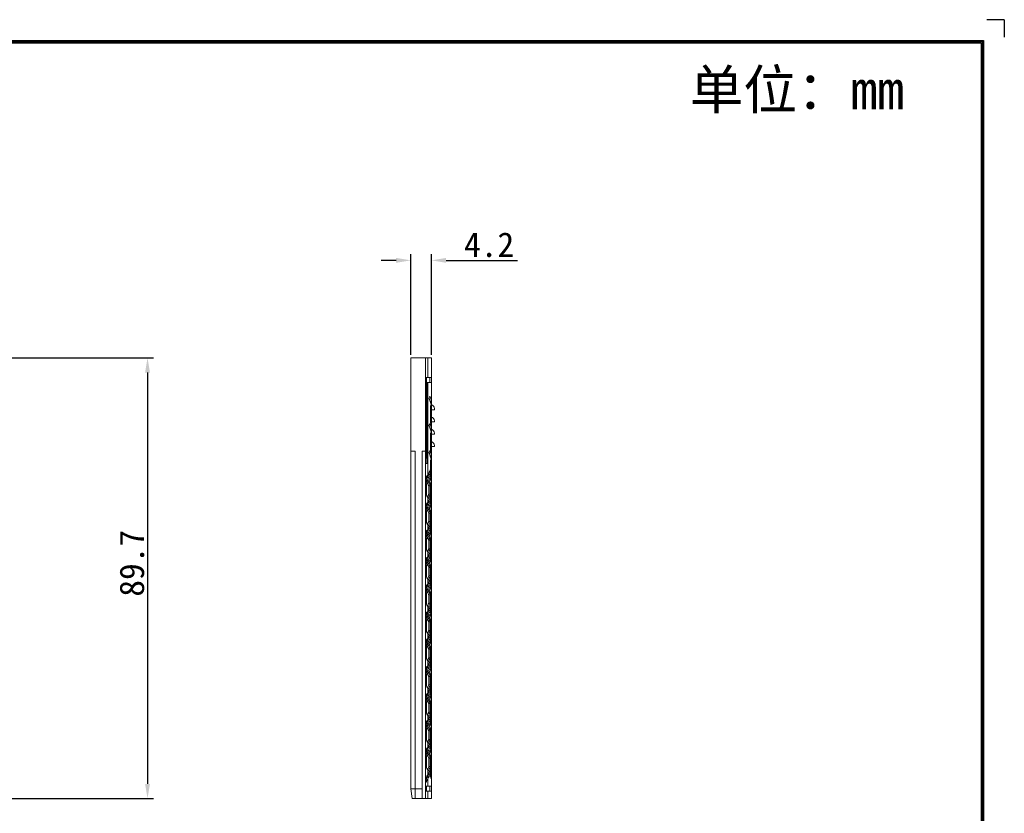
# Model space of a CAD drawing. Extents: x 0 to 427, y 0 to 299.
# Tile 8 of 8: x 227 to 427, y 138 to 299. Entities that reach past the tile are written whole.
import ezdxf
from ezdxf.enums import TextEntityAlignment as Align

# ---------------------------------------------------------------- set-up
doc = ezdxf.new("R2010")
doc.units = 0
doc.header["$LTSCALE"] = 23.1
doc.header["$MEASUREMENT"] = 0
doc.layers.get('0').update_dxf_attribs({"linetype": 'CONTINUOUS'})
doc.layers.get('Defpoints').update_dxf_attribs({"linetype": 'CONTINUOUS'})
doc.styles.get("Standard").update_dxf_attribs({"font": 'isocp3.shx', "bigfont": 'gbcbig.shx'})
doc.styles.add('文字样式①', font='simfang.ttf')
doc.dimstyles.new('标准样式（宋体）', dxfattribs={"dimtxt": 5, "dimasz": 3, "dimexe": 1.25, "dimexo": 0.625, "dimtad": 1, "dimtoh": 1, "dimdsep": 46, "dimtxsty": '文字样式①', "dimcen": 0, "dimadec": 0, "dimazin": 0, "dimtfac": 1, "dimtofl": 0, "dimtmove": 0, "dimatfit": 3, "dimfxl": 1, "dimarcsym": 0})

# ---------------------------------------------------------------- blocks, each defined once
blk = doc.blocks.new('A3')
for p, q in [((653.92, 299.35), (650.38, 299.35)), ((653.92, 299.35), (653.92, 295.81)), ((231.12, 295.1), (649.67, 295.1)), ((231.35, 294.88), (649.45, 294.88)), ((649.45, 294.88), (649.45, 4.47)), ((649.67, 295.1), (649.67, 4.24)), ((231.57, 294.65), (649.22, 294.65)), ((649.22, 294.65), (649.22, 4.69))]:
    blk.add_line(p, q)
for tag, p in [('XXXE', (541.66, 30.61)), ('XXXC', (574.68, 30.61)), ('XXXA', (625.44, 30.61)), ('XXXG', (499.17, 23.61)), ('XXXF', (541.66, 23.61)), ('XXXD', (574.68, 23.61)), ('XXXB', (625.44, 23.61)), ('XXXK', (515.42, 22.59)), ('XXXM', (502.54, 6.73))]:
    blk.add_attdef(tag, text='', height=2.5).set_placement(p, align=Align.CENTER)
blk.add_attdef('XXXJ', text='', height=2.5).set_placement((504.73, 17.63), align=Align.MIDDLE_RIGHT)
blk = doc.blocks.new('*D17')
at = {"color": 0, "lineweight": -2}
for p, q in [((218.81, 230.53), (253.85, 230.53)), ((252.6, 227.53), (252.6, 143.83)), ((223.31, 140.83), (253.85, 140.83))]:
    blk.add_line(p, q, dxfattribs=at)
at = {"color": 0, "lineweight": 13}
for points in [[(252.1, 227.53), (253.1, 227.53), (252.6, 230.53)], [(252.1, 143.83), (253.1, 143.83), (252.6, 140.83)]]:
    blk.add_solid(points, dxfattribs=at)
at = {"layer": 'Defpoints', "color": 0, "lineweight": 13}
for p in [(218.18, 230.53), (222.68, 140.83), (252.6, 140.83)]:
    blk.add_point(p, dxfattribs=at)
at = {"color": 0, "lineweight": 13, "insert": (249.44, 188.72), "char_height": 5, "attachment_point": 5, "rotation": 90, "style": '文字样式①'}
blk.add_mtext('89.7', dxfattribs=at)
blk = doc.blocks.new('*D18')
at = {"color": 0, "lineweight": -2}
for p, q in [((306.2, 231.15), (306.2, 251.62)), ((310.4, 231.15), (310.4, 251.62)), ((303.2, 250.37), (300.2, 250.37)), ((313.4, 250.37), (327.91, 250.37))]:
    blk.add_line(p, q, dxfattribs=at)
at = {"color": 0, "lineweight": 13}
for points in [[(303.2, 250.87), (303.2, 249.87), (306.2, 250.37)], [(313.4, 250.87), (313.4, 249.87), (310.4, 250.37)]]:
    blk.add_solid(points, dxfattribs=at)
at = {"layer": 'Defpoints', "color": 0, "lineweight": 13}
for p in [(310.4, 250.37), (306.2, 230.53), (310.4, 230.53)]:
    blk.add_point(p, dxfattribs=at)
at = {"color": 0, "lineweight": 13, "insert": (322.15, 253.53), "char_height": 5, "attachment_point": 5, "style": '文字样式①'}
blk.add_mtext('4.2', dxfattribs=at)

msp = doc.modelspace()

# ---------------------------------------------------------------- linework, layer by layer
at = {"lineweight": 9}
for p, q in [((306.2, 142.829), (306.2, 230.529)), ((310.4, 230.529), (306.2, 230.529)), ((309.2, 140.829), (309.2, 230.529)), ((309.68, 226.529), (309.68, 230.529)), ((310.4, 220.789), (310.4, 230.529)), ((309.322, 226.529), (309.322, 210.029)), ((309.322, 226.529), (310.4, 226.529)), ((309.38, 225.529), (309.38, 226.529)), ((310.1, 226.529), (310.1, 225.529)), ((310.4, 225.529), (309.322, 225.529)), ((309.566, 209.029), (309.566, 225.529)), ((309.68, 206.763), (309.68, 225.529)), ((310.244, 220.829), (310.244, 217.365)), ((310.4, 221.002), (310.329, 221.002)), ((310.4, 219.288), (310.4, 220.54)), ((310.346, 220.367), (310.244, 220.367)), ((310.346, 216.903), (310.346, 220.367)), ((310.384, 219.853), (310.384, 218.929)), ((310.4, 219.979), (311, 219.979)), ((310.4, 215.247), (310.4, 218.929)), ((311, 219.979), (311, 220.205)), ((310.383, 218.347), (310.383, 216.614)), ((310.383, 218.346), (310.4, 218.346)), ((310.383, 216.615), (310.4, 216.615)), ((310.4, 217.479), (311, 217.479)), ((311, 217.479), (311, 217.705)), ((310.244, 215.286), (310.244, 211.822)), ((310.346, 214.825), (310.244, 214.825)), ((310.4, 215.46), (310.33, 215.46)), ((310.346, 211.361), (310.346, 214.825)), ((310.4, 213.745), (310.4, 214.998)), ((310.4, 214.979), (311, 214.979)), ((311, 214.979), (311, 215.205)), ((310.383, 212.804), (310.383, 211.072)), ((310.383, 212.804), (310.4, 212.804)), ((310.384, 214.31), (310.384, 213.386)), ((310.4, 209.704), (310.4, 213.386)), ((311, 212.479), (311, 212.705)), ((307.1, 211.529), (306.2, 211.529)), ((307.1, 140.829), (307.1, 211.529)), ((308.5, 140.829), (308.5, 211.529)), ((308.5, 211.529), (309.2, 211.529)), ((310.383, 211.072), (310.4, 211.072)), ((310.4, 212.479), (311, 212.479)), ((309.2, 210.029), (309.322, 210.029)), ((309.566, 209.029), (309.2, 209.029)), ((309.266, 210.029), (309.266, 209.029)), ((310.244, 209.744), (310.244, 206.28)), ((310.346, 209.282), (310.244, 209.282)), ((310.4, 209.917), (310.33, 209.917)), ((310.346, 205.818), (310.346, 209.282)), ((310.384, 208.768), (310.384, 207.844)), ((310.4, 208.203), (310.4, 209.455)), ((309.2, 206.511), (309.25, 206.511)), ((309.25, 203.047), (309.25, 206.511)), ((309.851, 207.057), (309.851, 206.8)), ((310.151, 206.8), (309.851, 206.8)), ((310.151, 206.8), (310.151, 207.723)), ((310.383, 207.261), (310.383, 205.529)), ((310.383, 207.261), (310.4, 207.261)), ((310.4, 204.161), (310.4, 207.844)), ((309.322, 205.991), (309.322, 205.067)), ((309.322, 204.499), (309.322, 202.758)), ((309.38, 205.839), (309.38, 206.153)), ((309.38, 202.596), (309.38, 204.659)), ((309.68, 205.263), (309.68, 205.839)), ((309.851, 204.49), (309.851, 202.758)), ((310.151, 204.49), (309.851, 204.49)), ((310.151, 202.758), (310.151, 204.49)), ((310.383, 205.529), (310.4, 205.529)), ((310.151, 202.758), (309.851, 202.758)), ((310.244, 204.201), (310.244, 200.737)), ((310.244, 203.739), (310.346, 203.739)), ((310.4, 204.375), (310.33, 204.375)), ((310.346, 200.275), (310.346, 203.739)), ((310.384, 203.225), (310.384, 202.301)), ((310.4, 202.66), (310.4, 203.913)), ((309.2, 200.968), (309.25, 200.968)), ((309.25, 197.504), (309.25, 200.968)), ((309.38, 200.297), (309.38, 200.61)), ((309.68, 201.22), (309.68, 201.986)), ((309.851, 201.515), (309.851, 201.257)), ((309.851, 201.257), (310.151, 201.257)), ((310.151, 201.257), (310.151, 202.181)), ((310.383, 201.719), (310.383, 199.987)), ((310.383, 201.719), (310.4, 201.719)), ((310.4, 198.619), (310.4, 202.301)), ((309.322, 200.449), (309.322, 199.525)), ((309.322, 198.957), (309.322, 197.215)), ((309.38, 197.054), (309.38, 199.117)), ((309.68, 199.72), (309.68, 200.297)), ((309.851, 198.947), (309.851, 197.216)), ((309.851, 198.947), (310.151, 198.947)), ((310.151, 197.216), (310.151, 198.947)), ((310.244, 198.659), (310.244, 195.195)), ((310.33, 198.832), (310.4, 198.832)), ((310.383, 199.987), (310.4, 199.987)), ((309.851, 197.216), (310.151, 197.216)), ((310.151, 195.714), (310.151, 196.638)), ((310.244, 198.197), (310.346, 198.197)), ((310.346, 194.733), (310.346, 198.197)), ((310.384, 197.682), (310.384, 196.759)), ((310.4, 197.118), (310.4, 198.37)), ((310.4, 193.076), (310.4, 196.759)), ((309.2, 195.426), (309.25, 195.426)), ((309.25, 191.962), (309.25, 195.426)), ((309.322, 194.906), (309.322, 193.982)), ((309.38, 194.754), (309.38, 195.068)), ((309.68, 195.678), (309.68, 196.444)), ((309.68, 194.177), (309.68, 194.754)), ((309.851, 195.972), (309.851, 195.714)), ((309.851, 195.714), (310.151, 195.714)), ((310.383, 196.176), (310.383, 194.444)), ((310.383, 196.176), (310.4, 196.176)), ((309.322, 193.405), (309.322, 191.673)), ((309.38, 191.511), (309.38, 193.566)), ((309.851, 193.405), (309.851, 191.673)), ((309.851, 193.405), (310.151, 193.405)), ((310.151, 191.673), (310.151, 193.405)), ((310.244, 193.116), (310.244, 189.652)), ((310.244, 192.654), (310.346, 192.654)), ((310.329, 193.289), (310.4, 193.289)), ((310.346, 189.19), (310.346, 192.654)), ((310.383, 194.444), (310.4, 194.444)), ((310.4, 191.575), (310.4, 192.828)), ((309.68, 190.135), (309.68, 190.901)), ((309.851, 191.673), (310.151, 191.673)), ((310.151, 190.172), (310.151, 191.096)), ((310.383, 190.634), (310.383, 188.902)), ((310.383, 190.634), (310.4, 190.634)), ((310.384, 192.14), (310.384, 191.216)), ((310.4, 187.534), (310.4, 191.216)), ((309.2, 189.883), (309.25, 189.883)), ((309.25, 186.419), (309.25, 189.883)), ((309.322, 189.363), (309.322, 188.44)), ((309.38, 189.211), (309.38, 189.525)), ((309.68, 188.634), (309.68, 189.211)), ((309.851, 190.43), (309.851, 190.172)), ((309.851, 190.172), (310.151, 190.172)), ((310.383, 188.902), (310.4, 188.902)), ((309.322, 187.862), (309.322, 186.13)), ((309.38, 185.969), (309.38, 188.024)), ((309.851, 187.862), (309.851, 186.13)), ((309.851, 187.862), (310.151, 187.862)), ((310.151, 186.13), (310.151, 187.862)), ((310.244, 187.574), (310.244, 184.11)), ((310.244, 187.112), (310.346, 187.112)), ((310.329, 187.747), (310.4, 187.747)), ((310.346, 183.648), (310.346, 187.112)), ((310.384, 186.597), (310.384, 185.674)), ((310.4, 186.033), (310.4, 187.285)), ((309.68, 184.593), (309.68, 185.359)), ((309.851, 186.13), (310.151, 186.13)), ((309.851, 184.887), (309.851, 184.629)), ((309.851, 184.629), (310.151, 184.629)), ((310.151, 184.629), (310.151, 185.553)), ((310.383, 185.091), (310.4, 185.091)), ((310.383, 185.091), (310.383, 183.359)), ((310.4, 181.991), (310.4, 185.674)), ((309.2, 184.341), (309.25, 184.341)), ((309.25, 180.876), (309.25, 184.341)), ((309.322, 183.821), (309.322, 182.897)), ((309.38, 183.669), (309.38, 183.983)), ((309.38, 180.426), (309.38, 182.481)), ((309.68, 183.092), (309.68, 183.669)), ((310.383, 183.359), (310.4, 183.359)), ((309.322, 182.32), (309.322, 180.588)), ((309.851, 182.32), (310.151, 182.32)), ((309.851, 182.32), (309.851, 180.588)), ((309.851, 180.588), (310.151, 180.588)), ((310.151, 180.588), (310.151, 182.32)), ((310.244, 182.031), (310.244, 178.567)), ((310.244, 181.569), (310.346, 181.569)), ((310.329, 182.204), (310.4, 182.204)), ((310.346, 178.105), (310.346, 181.569)), ((310.384, 181.055), (310.384, 180.131)), ((310.4, 180.49), (310.4, 181.743)), ((309.2, 178.798), (309.25, 178.798)), ((309.25, 175.334), (309.25, 178.798)), ((309.38, 178.126), (309.38, 178.44)), ((309.68, 179.05), (309.68, 179.816)), ((309.851, 179.345), (309.851, 179.087)), ((309.851, 179.087), (310.151, 179.087)), ((310.151, 179.087), (310.151, 180.011)), ((310.383, 179.549), (310.4, 179.549)), ((310.383, 179.549), (310.383, 177.816)), ((310.4, 176.449), (310.4, 180.131)), ((309.322, 178.278), (309.322, 177.355)), ((309.322, 176.777), (309.322, 175.045)), ((309.38, 174.883), (309.38, 176.939)), ((309.68, 177.549), (309.68, 178.126)), ((309.851, 176.777), (310.151, 176.777)), ((309.851, 176.777), (309.851, 175.045)), ((310.151, 175.045), (310.151, 176.777)), ((310.244, 176.489), (310.244, 173.024)), ((310.329, 176.662), (310.4, 176.662)), ((310.383, 177.817), (310.4, 177.817)), ((309.851, 175.045), (310.151, 175.045)), ((310.151, 173.544), (310.151, 174.468)), ((310.244, 176.027), (310.346, 176.027)), ((310.346, 172.563), (310.346, 176.027)), ((310.384, 175.512), (310.384, 174.589)), ((310.4, 174.948), (310.4, 176.2)), ((310.4, 170.906), (310.4, 174.589)), ((309.2, 173.255), (309.25, 173.255)), ((309.25, 169.791), (309.25, 173.255)), ((309.322, 172.736), (309.322, 171.812)), ((309.38, 172.584), (309.38, 172.898)), ((309.68, 173.508), (309.68, 174.274)), ((309.68, 172.006), (309.68, 172.584)), ((309.851, 173.802), (309.851, 173.544)), ((309.851, 173.544), (310.151, 173.544)), ((310.383, 174.006), (310.4, 174.006)), ((310.383, 174.006), (310.383, 172.274)), ((309.322, 171.235), (309.322, 169.503)), ((309.38, 169.341), (309.38, 171.396)), ((309.851, 171.235), (310.151, 171.235)), ((309.851, 171.235), (309.851, 169.503)), ((310.151, 169.503), (310.151, 171.235)), ((310.244, 170.946), (310.244, 167.482)), ((310.244, 170.484), (310.346, 170.484)), ((310.33, 171.119), (310.4, 171.119)), ((310.346, 167.02), (310.346, 170.484)), ((310.383, 172.274), (310.4, 172.274)), ((310.4, 169.405), (310.4, 170.657)), ((309.68, 167.965), (309.68, 168.731)), ((309.851, 169.503), (310.151, 169.503)), ((310.151, 168.002), (310.151, 168.925)), ((310.383, 168.463), (310.4, 168.463)), ((310.383, 168.463), (310.383, 166.731)), ((310.384, 169.97), (310.384, 169.046)), ((310.4, 165.364), (310.4, 169.046)), ((309.2, 167.713), (309.25, 167.713)), ((309.25, 164.249), (309.25, 167.713)), ((309.322, 167.193), (309.322, 166.27)), ((309.38, 167.041), (309.38, 167.355)), ((309.68, 166.464), (309.68, 167.041)), ((309.851, 168.259), (309.851, 168.002)), ((309.851, 168.002), (310.151, 168.002)), ((310.383, 166.731), (310.4, 166.731)), ((309.322, 165.692), (309.322, 163.96)), ((309.38, 163.798), (309.38, 165.854)), ((309.851, 165.692), (310.151, 165.692)), ((309.851, 165.692), (309.851, 163.96)), ((310.151, 163.96), (310.151, 165.692)), ((310.244, 165.403), (310.244, 161.939)), ((310.244, 164.942), (310.346, 164.942)), ((310.329, 165.577), (310.4, 165.577)), ((310.346, 161.477), (310.346, 164.942)), ((310.384, 164.427), (310.384, 163.503)), ((310.4, 163.862), (310.4, 165.115)), ((309.68, 162.422), (309.68, 163.188)), ((309.851, 163.96), (310.151, 163.96)), ((309.851, 162.717), (309.851, 162.459)), ((309.851, 162.459), (310.151, 162.459)), ((310.151, 162.459), (310.151, 163.383)), ((310.383, 162.921), (310.4, 162.921)), ((310.383, 162.921), (310.383, 161.189)), ((310.4, 159.821), (310.4, 163.503)), ((309.2, 162.17), (309.25, 162.17)), ((309.25, 158.706), (309.25, 162.17)), ((309.322, 161.651), (309.322, 160.727)), ((309.38, 161.499), (309.38, 161.812)), ((309.68, 160.921), (309.68, 161.499)), ((310.383, 161.189), (310.4, 161.189)), ((309.322, 160.15), (309.322, 158.417)), ((309.38, 158.256), (309.38, 160.311)), ((309.851, 160.15), (310.151, 160.15)), ((309.851, 160.15), (309.851, 158.418)), ((309.851, 158.418), (310.151, 158.418)), ((310.151, 158.418), (310.151, 160.15)), ((310.244, 159.861), (310.244, 156.406)), ((310.244, 159.399), (310.346, 159.399)), ((310.33, 160.034), (310.4, 160.034)), ((310.346, 155.944), (310.346, 159.399)), ((310.384, 158.884), (310.384, 157.961)), ((310.4, 158.32), (310.4, 159.572)), ((309.2, 156.628), (309.25, 156.628)), ((309.25, 152.846), (309.25, 156.628)), ((309.68, 156.88), (309.68, 157.646)), ((309.851, 157.174), (309.851, 156.916)), ((309.851, 156.916), (310.151, 156.916)), ((310.151, 156.916), (310.151, 157.84)), ((310.383, 157.378), (310.4, 157.378)), ((310.383, 157.378), (310.383, 155.646)), ((310.4, 154.278), (310.4, 157.961)), ((309.322, 156.108), (309.322, 155.184)), ((309.322, 154.607), (309.322, 152.875)), ((309.38, 155.956), (309.38, 156.27)), ((309.38, 152.714), (309.38, 154.768)), ((309.68, 155.379), (309.68, 155.956)), ((309.851, 154.607), (310.151, 154.607)), ((309.851, 154.607), (309.851, 152.875)), ((310.151, 152.875), (310.151, 154.607)), ((310.329, 154.492), (310.4, 154.492)), ((310.383, 155.646), (310.4, 155.646)), ((309.851, 152.875), (310.151, 152.875)), ((310.244, 154.318), (310.244, 150.863)), ((310.244, 153.856), (310.346, 153.856)), ((310.346, 150.401), (310.346, 153.856)), ((310.383, 153.337), (310.383, 152.413)), ((310.4, 152.777), (310.4, 154.03)), ((310.4, 148.736), (310.4, 152.413)), ((309.2, 151.085), (309.25, 151.085)), ((309.25, 147.304), (309.25, 151.085)), ((309.322, 150.566), (309.322, 149.642)), ((309.38, 150.413), (309.38, 150.727)), ((309.68, 151.337), (309.68, 152.103)), ((309.68, 149.836), (309.68, 150.413)), ((309.851, 151.631), (309.851, 151.374)), ((309.851, 151.374), (310.151, 151.374)), ((310.151, 151.374), (310.151, 152.298)), ((310.383, 151.836), (310.4, 151.836)), ((310.383, 151.836), (310.383, 150.104)), ((309.322, 149.064), (309.322, 147.332)), ((309.38, 147.171), (309.38, 149.226)), ((309.851, 149.064), (310.151, 149.064)), ((309.851, 149.064), (309.851, 147.332)), ((310.151, 147.332), (310.151, 149.064)), ((310.244, 148.776), (310.244, 145.312)), ((310.329, 148.949), (310.4, 148.949)), ((310.383, 150.104), (310.4, 150.104)), ((310.4, 147.235), (310.4, 148.487)), ((309.68, 145.795), (309.68, 146.561)), ((309.851, 147.332), (310.151, 147.332)), ((310.151, 145.831), (310.151, 146.755)), ((310.244, 148.314), (310.346, 148.314)), ((310.346, 144.85), (310.346, 148.314)), ((310.383, 147.794), (310.383, 146.87)), ((310.4, 146.87), (310.4, 140.829)), ((309.322, 145.023), (309.322, 144.099)), ((309.38, 144.871), (309.38, 145.184)), ((309.68, 143.329), (309.68, 144.871)), ((309.851, 146.089), (309.851, 145.831)), ((309.851, 145.831), (310.151, 145.831)), ((306.2, 142.829), (308.5, 142.829)), ((306.2, 142.829), (306.5, 140.829)), ((309.2, 143.329), (310.4, 143.329)), ((310.4, 142.329), (309.2, 142.329)), ((309.38, 142.329), (309.38, 143.329)), ((309.68, 140.829), (309.68, 142.329)), ((310.1, 143.329), (310.1, 142.329)), ((306.5, 140.829), (310.4, 140.829))]:
    msp.add_line(p, q, dxfattribs=at)
for centre, radius, start, end in [((305.769, 221.153), 4.337, 15.19552, 15.93682), ((305.789, 221.158), 4.317, 14.39844, 15.19554), ((305.864, 221.177), 4.239, 11.41664, 14.40567), ((310.2, 220.205), 0.8, 0, 75.52249), ((305.769, 215.61), 4.337, 15.1955, 15.93689), ((305.789, 215.615), 4.317, 14.39842, 15.19551), ((305.864, 215.634), 4.239, 11.41387, 14.40567), ((310.2, 217.705), 0.8, 0, 75.52249), ((310.2, 215.205), 0.8, 0, 75.52249), ((310.2, 212.705), 0.8, 0, 74.55199), ((305.769, 210.068), 4.337, 15.19523, 15.93658), ((305.789, 210.073), 4.317, 14.39826, 15.19524), ((305.864, 210.092), 4.239, 11.41387, 14.4055), ((305.122, 202.754), 5.039, 27.38498, 27.69585), ((305.769, 204.525), 4.337, 15.19496, 15.93627), ((305.789, 204.53), 4.317, 14.39809, 15.19497), ((305.864, 204.549), 4.239, 11.41386, 14.40533), ((305.112, 204.499), 5.051, 332.3283, 332.6203), ((305.112, 198.957), 5.051, 332.32705, 332.61998), ((305.064, 191.639), 5.105, 27.35911, 27.66808), ((305.112, 193.414), 5.051, 332.32775, 332.62043), ((305.475, 186.199), 4.649, 335.97639, 339.0762), ((305.52, 186.181), 4.6, 339.08031, 340.28868), ((312.379, 181.783), 3.543, 147.84137, 149.74282), ((304.802, 186.547), 5.407, 327.84276, 328.93894), ((304.938, 186.466), 5.248, 328.93066, 331.80197), ((305.24, 186.306), 4.907, 331.78108, 335.94783), ((305.064, 180.554), 5.105, 27.35951, 27.66873), ((305.769, 182.355), 4.337, 15.19544, 15.93673), ((305.788, 182.36), 4.317, 14.39837, 15.19545), ((305.864, 182.379), 4.239, 11.4166, 14.4056), ((304.957, 180.912), 5.227, 328.93012, 331.78857), ((305.216, 180.774), 4.933, 331.77714, 335.92239), ((305.086, 182.344), 5.081, 332.31986, 332.63008), ((305.459, 180.665), 4.667, 335.93562, 339.05006), ((305.584, 180.616), 4.532, 339.06, 340.28756), ((312.422, 176.213), 3.594, 147.83902, 149.71271), ((304.807, 181.002), 5.402, 327.84259, 328.93932), ((305.064, 175.011), 5.105, 27.35951, 27.66797), ((305.798, 176.819), 4.308, 15.21035, 15.95848), ((305.828, 176.827), 4.277, 14.43315, 15.21035), ((305.894, 176.844), 4.208, 11.39737, 14.43861), ((305.086, 176.801), 5.081, 332.31986, 332.63008), ((312.422, 170.671), 3.594, 147.83902, 149.71271), ((304.807, 175.459), 5.402, 327.84259, 328.93932), ((304.957, 175.369), 5.227, 328.93012, 331.78857), ((305.216, 175.231), 4.933, 331.77714, 335.92239), ((305.459, 175.122), 4.667, 335.93562, 339.05006), ((305.584, 175.073), 4.532, 339.06, 340.28756), ((305.769, 171.27), 4.337, 15.19543, 15.93683), ((305.788, 171.275), 4.317, 14.39837, 15.19545), ((305.123, 169.499), 5.039, 27.38533, 27.67886), ((305.864, 171.294), 4.239, 11.41384, 14.40561), ((305.086, 171.258), 5.081, 332.31986, 332.63008), ((312.422, 165.128), 3.594, 147.83897, 149.71271), ((304.807, 169.916), 5.402, 327.84263, 328.93932), ((304.957, 169.827), 5.227, 328.93012, 331.78859), ((305.216, 169.689), 4.933, 331.77717, 335.9224), ((305.459, 169.579), 4.667, 335.93563, 339.05006), ((305.584, 169.53), 4.532, 339.06001, 340.28756), ((305.769, 165.727), 4.337, 15.19518, 15.93654), ((305.788, 165.732), 4.317, 14.39822, 15.1952), ((305.864, 165.751), 4.239, 11.4166, 14.40545), ((305.123, 163.956), 5.039, 27.3852, 27.67789), ((305.112, 165.701), 5.051, 332.32805, 332.62013), ((305.52, 164.011), 4.6, 339.08031, 340.28868), ((312.379, 159.613), 3.543, 147.84126, 149.74282), ((304.802, 164.376), 5.407, 327.84283, 328.93894), ((304.938, 164.295), 5.248, 328.93066, 331.80202), ((305.24, 164.136), 4.907, 331.78114, 335.94785), ((305.123, 158.414), 5.039, 27.38507, 27.67845), ((305.475, 164.028), 4.649, 335.97642, 339.0762), ((305.798, 160.191), 4.308, 15.20987, 15.95784), ((305.828, 160.2), 4.276, 14.43287, 15.20988), ((305.894, 160.216), 4.208, 11.39457, 14.43833), ((305.112, 160.159), 5.051, 332.32828, 332.62028), ((305.123, 152.871), 5.038, 27.38495, 27.67824), ((305.112, 154.616), 5.051, 332.32775, 332.62043)]:
    msp.add_arc(centre, radius, start, end, dxfattribs=at)
for centre, major_axis, ratio, start_param, end_param in [((298.4, 224.253), (12, 0), 0.5773503, -0.2899462, -0.2210293), ((298.4, 221.215), (12, 0), 0.5773503, 0, 0.2210293), ((298.4, 220.292), (12, 0), 0.5773503, 0.0359084, 0.2899462), ((298.4, 219.714), (12, 0), 0.5773503, 0.0943632, 0.1615922), ((298.4, 220.789), (12, 0), 0.5773503, -0.0359084, 0), ((298.4, 218.711), (12, 0), 0.5773503, -0.0525808, 0), ((298.4, 220.212), (12, 0), 0.5773503, -0.0518468, 0), ((298.4, 219.288), (12, 0), 0.5773503, -0.0518468, 0), ((298.4, 218.711), (12, 0), 0.5773503, 5.9932391, 6.062156), ((298.4, 214.749), (12, 0), 0.5773503, 6.3190937, 6.5731315), ((298.4, 215.673), (12, 0), 0.5773503, 0, 0.2210293), ((298.4, 216.25), (12, 0), 0.5773503, 0.0943632, 0.1615922), ((298.4, 216.25), (12, 0), 0.5773503, 0, 0.0525808), ((298.4, 214.172), (12, 0), 0.5773503, 6.3775485, 6.4447775), ((298.4, 214.669), (12, 0), 0.5773503, -0.0518468, 0), ((298.4, 215.247), (12, 0), 0.5773503, -0.0359084, 0), ((298.4, 213.168), (12, 0), 0.5773503, -0.0525808, 0), ((298.4, 213.745), (12, 0), 0.5773503, -0.0518468, 0), ((298.4, 213.168), (12, 0), 0.5773503, 5.9932419, 6.0621587), ((298.4, 209.207), (12, 0), 0.5773503, 6.319091, 6.5731287), ((298.4, 210.13), (12, 0), 0.5773503, 0, 0.2210266), ((298.4, 210.708), (12, 0), 0.5773503, 0.0943632, 0.1615922), ((298.4, 210.708), (12, 0), 0.5773503, 0, 0.0525808), ((298.4, 208.629), (12, 0), 0.5773503, 6.3775485, 6.4447775), ((298.4, 209.127), (12, 0), 0.5773503, -0.0518468, 0), ((298.4, 209.704), (12, 0), 0.5773503, -0.0359057, 0), ((317.2, 207.026), (8, 0), 0.5773503, -3.1299911, -3.0297584), ((317.2, 205.187), (8, 0), 0.5773503, 9.0766121, 9.2497849), ((298.1, 208.203), (12, 0), 0.5773503, -0.3481664, -0.2039679), ((298.4, 209.127), (12, 0), 0.5773503, -0.3481662, -0.2039679), ((298.4, 208.203), (12, 0), 0.5773503, -0.3481662, -0.2039679), ((298.4, 207.626), (12, 0), 0.5773503, -0.0525808, 0), ((298.4, 208.203), (12, 0), 0.5773503, -0.0518468, 0), ((316.9, 204.263), (8, 0), 0.5773503, 2.7934272, 2.8164772), ((317.2, 204.263), (8, 0), 0.5773503, 9.0766121, 9.2497849), ((317.2, 203.704), (8, 0), 0.571169, 2.7934266, 2.9665996), ((298.4, 207.601), (12, 0), 0.571169, -0.348166, -0.3337192), ((298.4, 203.087), (12, 0), 0.5773503, 0.2039679, 0.3337192), ((298.4, 207.626), (12, 0), 0.5773503, 5.9932447, 6.0621615), ((298.4, 203.664), (12, 0), 0.5773503, 6.3190883, 6.5731259), ((298.4, 204.588), (12, 0), 0.5773503, 0, 0.2210238), ((298.4, 205.165), (12, 0), 0.5773503, 0.0943632, 0.1615922), ((298.4, 205.165), (12, 0), 0.5773503, 0, 0.0525808), ((317.2, 203.562), (8, 0), 0.5773503, -3.1299911, -3.0297584), ((317.2, 203.562), (8, 0), 0.5773503, -2.9665996, -2.7934268), ((298.4, 204.161), (12, 0), 0.5773503, 5.9494633, 6.0792174), ((298.4, 203.087), (12, 0), 0.5773503, 0.0943632, 0.1615922), ((298.4, 203.584), (12, 0), 0.5773503, -0.0518468, 0), ((298.4, 202.66), (12, 0), 0.5773503, -0.0518468, 0), ((298.4, 204.161), (12, 0), 0.5773503, -0.035903, 0), ((317.2, 201.484), (8, 0), 0.5773503, -3.1299911, -3.0297584), ((317.2, 199.644), (8, 0), 0.5773503, 9.0766121, 9.2497849), ((298.1, 202.66), (12, 0), 0.5773503, 5.9350189, 6.0792174), ((298.4, 203.584), (12, 0), 0.5773503, -0.3481662, -0.2039679), ((298.4, 199.623), (12, 0), 0.5773503, 0.333722, 0.3481662), ((298.4, 202.66), (12, 0), 0.5773503, -0.3481662, -0.2039679), ((298.4, 202.083), (12, 0), 0.5773503, -0.2899378, -0.221021), ((298.4, 199.045), (12, 0), 0.5773503, 0, 0.221021), ((298.4, 199.623), (12, 0), 0.5773503, 0.0943632, 0.1615922), ((298.4, 202.083), (12, 0), 0.5773503, -0.0525808, 0), ((316.9, 198.721), (8, 0), 0.5773503, 2.7934272, 2.8164922), ((317.2, 198.721), (8, 0), 0.5773503, 2.7934268, 2.9665996), ((317.2, 198.161), (8, 0), 0.571169, 2.7934266, 2.9665996), ((298.1, 197.544), (12, 0), 0.5773503, 0.2039679, 0.2942392), ((298.4, 202.059), (12, 0), 0.571169, -0.348166, -0.3337163), ((298.4, 197.544), (12, 0), 0.5773503, 6.4871532, 6.6169016), ((298.4, 198.121), (12, 0), 0.5773503, 6.3190937, 6.5731231), ((298.1, 199.045), (12, 0), 0.5773503, 0.1157631, 0.1635868), ((298.4, 197.544), (12, 0), 0.5773503, 0.0943632, 0.1615922), ((298.4, 199.623), (12, 0), 0.5773503, 0, 0.0525808), ((298.4, 198.619), (12, 0), 0.5773503, -0.0359084, 0), ((317.2, 198.02), (8, 0), 0.5773503, -3.1299911, -3.0297584), ((317.2, 198.02), (8, 0), 0.5773503, 3.3165857, 3.4897587), ((298.4, 198.041), (12, 0), 0.5773503, 5.9350192, 6.0792174), ((298.4, 198.619), (12, 0), 0.5773503, 5.9494576, 6.0792174), ((298.4, 196.54), (12, 0), 0.5773503, -0.0525808, 0), ((298.4, 198.041), (12, 0), 0.5773503, -0.0518468, 0), ((298.4, 197.118), (12, 0), 0.5773503, -0.0518468, 0), ((317.2, 195.941), (8, 0), 0.5773503, -3.1299911, -3.0297584), ((316.9, 193.178), (8, 0), 0.5773503, 2.7934272, 2.8164772), ((317.2, 194.102), (8, 0), 0.5773503, 2.7934268, 2.9665996), ((317.2, 193.178), (8, 0), 0.5773503, 9.0766121, 9.2497849), ((298.1, 197.118), (12, 0), 0.5773503, -0.3481664, -0.2039679), ((298.4, 194.08), (12, 0), 0.5773503, 0.3337277, 0.348166), ((298.4, 197.118), (12, 0), 0.5773503, 5.9350192, 6.0792174), ((298.4, 196.54), (12, 0), 0.5773503, -0.2899378, -0.221021), ((298.4, 192.579), (12, 0), 0.5773503, 0.0359003, 0.2899378), ((298.1, 193.503), (12, 0), 0.5773503, 6.3988543, 6.4467713), ((298.4, 193.503), (12, 0), 0.5773503, 0, 0.221021), ((298.4, 194.08), (12, 0), 0.5773503, 0.0943632, 0.1615922), ((317.2, 192.601), (8, 0), 0.5773503, 9.0766121, 9.2497849), ((298.4, 196.54), (12, 0), 0.5773503, -0.3481662, -0.3337192), ((298.4, 192.002), (12, 0), 0.5773503, 0.2039679, 0.3337192), ((298.4, 192.002), (12, 0), 0.5773503, 6.3775485, 6.4447775), ((298.4, 194.08), (12, 0), 0.5773503, 0, 0.0525808), ((298.4, 192.499), (12, 0), 0.5773503, -0.0518468, 0), ((298.4, 193.076), (12, 0), 0.5773503, -0.0359003, 0), ((317.2, 192.477), (8, 0), 0.5773503, -3.1299911, -3.0297584), ((317.2, 192.477), (8, 0), 0.5773503, 3.3165857, 3.4897587), ((298.4, 192.499), (12, 0), 0.5773503, 5.9350193, 6.0792174), ((298.4, 188.537), (12, 0), 0.5773503, 0.3337192, 0.348166), ((298.4, 193.076), (12, 0), 0.5773503, -0.3337192, -0.2039679), ((298.4, 190.998), (12, 0), 0.5773503, -0.0525808, 0), ((298.4, 191.575), (12, 0), 0.5773503, -0.0518468, 0), ((317.2, 190.399), (8, 0), 0.5773503, -3.1299911, -3.0297584), ((316.9, 187.636), (8, 0), 0.5773503, 2.7934266, 2.8164922), ((317.2, 188.559), (8, 0), 0.5773503, 9.0766119, 9.2497849), ((317.2, 187.636), (8, 0), 0.5773503, 2.7934266, 2.9665996), ((317.2, 187.058), (8, 0), 0.5773503, 2.7934266, 2.9665996), ((298.1, 191.575), (12, 0), 0.5773503, 5.9350193, 6.0792174), ((298.1, 186.459), (12, 0), 0.5773503, 6.4871532, 6.5772006), ((298.4, 191.575), (12, 0), 0.5773503, 5.9350193, 6.0792174), ((298.4, 190.998), (12, 0), 0.5773503, -0.348166, -0.3337163), ((298.4, 186.459), (12, 0), 0.5773503, 0.2039679, 0.3337163), ((298.4, 190.998), (12, 0), 0.5773503, -0.289935, -0.2210183), ((298.4, 187.036), (12, 0), 0.5773503, 0.0358976, 0.289935), ((298.1, 187.96), (12, 0), 0.5773503, 6.3988542, 6.446768), ((298.4, 187.96), (12, 0), 0.5773503, 0, 0.2210183), ((298.4, 188.537), (12, 0), 0.5773503, 0.0943632, 0.1615922), ((298.4, 188.537), (12, 0), 0.5773503, 0, 0.0525808), ((317.2, 186.934), (8, 0), 0.5773503, -3.1299911, -3.0297584), ((298.4, 186.459), (12, 0), 0.5773503, 0.0943632, 0.1615922), ((298.4, 186.956), (12, 0), 0.5773503, -0.0518468, 0), ((298.4, 187.534), (12, 0), 0.5773503, 6.2472877, 6.2831853), ((317.2, 184.856), (8, 0), 0.5773503, -3.1299911, -3.0297584), ((317.2, 186.934), (8, 0), 0.5773503, -2.9665996, -2.7934266), ((317.2, 183.017), (8, 0), 0.5773503, 2.7934271, 2.9665996), ((298.1, 187.534), (12, 0), 0.5773503, -0.2940232, -0.2039679), ((298.4, 186.956), (12, 0), 0.5773503, 5.935019, 6.0792174), ((298.4, 182.995), (12, 0), 0.5773503, 0.3337163, 0.348166), ((298.4, 186.033), (12, 0), 0.5773503, 5.935019, 6.0792174), ((298.4, 187.534), (12, 0), 0.5773503, 5.949469, 6.0792174), ((298.4, 185.455), (12, 0), 0.5773503, -0.0525808, 0), ((298.4, 186.033), (12, 0), 0.5773503, -0.0518468, 0), ((317.2, 182.093), (8, 0), 0.5773503, 9.0766124, 9.2497849), ((317.2, 181.516), (8, 0), 0.5773503, 9.0766124, 9.2497849), ((298.4, 185.455), (12, 0), 0.5773503, -0.3481663, -0.3337277), ((298.4, 180.916), (12, 0), 0.5773503, 6.4871532, 6.616913), ((298.4, 185.455), (12, 0), 0.5773503, -0.2899462, -0.2210293), ((298.4, 181.494), (12, 0), 0.5773503, 0.0359084, 0.2899462), ((298.4, 182.418), (12, 0), 0.5773503, 0, 0.2210293), ((298.4, 182.995), (12, 0), 0.5773503, 0.0943632, 0.1615922), ((298.4, 182.995), (12, 0), 0.5773503, 0, 0.0525808), ((317.2, 181.392), (8, 0), 0.5773503, -3.1299911, -3.0297584), ((317.2, 181.392), (8, 0), 0.5773503, -2.9665996, -2.7934266), ((298.4, 181.991), (12, 0), 0.5773503, -0.3337277, -0.2039679), ((298.4, 180.916), (12, 0), 0.5773503, 0.0943632, 0.1615922), ((298.4, 181.414), (12, 0), 0.5773503, -0.0518468, 0), ((298.4, 180.49), (12, 0), 0.5773503, -0.0518468, 0), ((298.4, 181.991), (12, 0), 0.5773503, -0.0359084, 0), ((317.2, 179.313), (8, 0), 0.5773503, -3.1299911, -3.0297584), ((317.2, 177.474), (8, 0), 0.5773503, 9.0766124, 9.2497849), ((298.4, 181.414), (12, 0), 0.5773503, 5.935019, 6.0792174), ((298.4, 177.452), (12, 0), 0.5773503, 0.3337277, 0.348166), ((298.4, 180.49), (12, 0), 0.5773503, 5.935019, 6.0792174), ((298.4, 177.452), (12, 0), 0.5773503, 0.0943632, 0.1615922), ((298.4, 179.913), (12, 0), 0.5773503, -0.0525808, 0), ((317.2, 176.551), (8, 0), 0.5773503, 2.7934271, 2.9665996), ((317.2, 175.973), (8, 0), 0.5773503, 2.7934271, 2.9665996), ((298.4, 179.913), (12, 0), 0.5773503, -0.3481663, -0.3337277), ((298.4, 175.374), (12, 0), 0.5773503, 0.2039679, 0.3337277), ((298.4, 179.913), (12, 0), 0.5773503, 5.9932391, 6.062156), ((298.4, 175.951), (12, 0), 0.5773503, 0.0359084, 0.2899462), ((298.4, 176.875), (12, 0), 0.5773503, 0, 0.2210293), ((298.4, 175.374), (12, 0), 0.5773503, 6.3775485, 6.4447775), ((298.4, 177.452), (12, 0), 0.5773503, 0, 0.0525808), ((298.4, 176.449), (12, 0), 0.5773503, -0.0359084, 0), ((317.2, 175.849), (8, 0), 0.5773503, -3.1299911, -3.0297584), ((317.2, 175.849), (8, 0), 0.5773503, -2.9665996, -2.7934266), ((298.4, 175.871), (12, 0), 0.5773503, 5.935019, 6.0792174), ((298.4, 176.449), (12, 0), 0.5773503, 5.9494576, 6.0792174), ((298.4, 175.871), (12, 0), 0.5773503, -0.0518468, 0), ((298.4, 174.948), (12, 0), 0.5773503, -0.0518468, 0), ((317.2, 173.771), (8, 0), 0.5773503, -3.1299911, -3.0297584), ((317.2, 171.932), (8, 0), 0.5773503, 2.7934271, 2.9665996), ((317.2, 171.008), (8, 0), 0.5773503, 9.0766124, 9.2497849), ((298.4, 171.91), (12, 0), 0.5773503, 0.3337277, 0.348166), ((298.4, 174.948), (12, 0), 0.5773503, 5.935019, 6.0792174), ((298.4, 174.37), (12, 0), 0.5773503, 5.9932391, 6.062156), ((298.4, 171.332), (12, 0), 0.5773503, 0, 0.2210293), ((298.4, 171.91), (12, 0), 0.5773503, 0.0943632, 0.1615922), ((298.4, 174.37), (12, 0), 0.5773503, -0.0525808, 0), ((317.2, 170.431), (8, 0), 0.5773503, 9.0766124, 9.2497849), ((298.4, 174.37), (12, 0), 0.5773503, -0.3481663, -0.3337277), ((298.4, 169.831), (12, 0), 0.5773503, 6.4871532, 6.616913), ((298.4, 170.409), (12, 0), 0.5773503, 6.3190937, 6.5731315), ((298.4, 169.831), (12, 0), 0.5773503, 0.0943632, 0.1615922), ((298.4, 171.91), (12, 0), 0.5773503, 0, 0.0525808), ((298.4, 170.906), (12, 0), 0.5773503, -0.0359084, 0), ((317.2, 170.307), (8, 0), 0.5773503, -3.1299911, -3.0297584), ((317.2, 170.307), (8, 0), 0.5773503, -2.9665996, -2.7934266), ((298.4, 170.329), (12, 0), 0.5773503, 5.935019, 6.0792174), ((298.4, 166.367), (12, 0), 0.5773503, 0.3337277, 0.348166), ((298.4, 170.906), (12, 0), 0.5773503, 5.9494576, 6.0792174), ((298.4, 168.828), (12, 0), 0.5773503, -0.0525808, 0), ((298.4, 170.329), (12, 0), 0.5773503, -0.0518468, 0), ((298.4, 169.405), (12, 0), 0.5773503, -0.0518468, 0), ((317.2, 168.228), (8, 0), 0.5773503, -3.1299911, -3.0297584), ((317.2, 166.389), (8, 0), 0.5773503, 9.0766123, 9.2497849), ((317.2, 165.465), (8, 0), 0.5773503, 2.793427, 2.9665996), ((317.2, 164.888), (8, 0), 0.5773503, 2.793427, 2.9665996), ((298.4, 169.405), (12, 0), 0.5773503, 5.935019, 6.0792174), ((298.4, 168.828), (12, 0), 0.5773503, -0.3481663, -0.3337249), ((298.4, 164.289), (12, 0), 0.5773503, 6.4871532, 6.6169102), ((298.4, 168.828), (12, 0), 0.5773503, 5.9932419, 6.0621587), ((298.4, 164.866), (12, 0), 0.5773503, 0.0359057, 0.2899434), ((298.4, 165.79), (12, 0), 0.5773503, 0, 0.2210266), ((298.4, 166.367), (12, 0), 0.5773503, 0.0943632, 0.1615922), ((298.4, 166.367), (12, 0), 0.5773503, 0, 0.0525808), ((317.2, 164.764), (8, 0), 0.5773503, -3.1299911, -3.0297584), ((298.4, 164.289), (12, 0), 0.5773503, 6.3775485, 6.4447775), ((298.4, 164.786), (12, 0), 0.5773503, -0.0518468, 0), ((298.4, 165.364), (12, 0), 0.5773503, -0.0359057, 0), ((317.2, 162.686), (8, 0), 0.5773503, -3.1299911, -3.0297584), ((317.2, 164.764), (8, 0), 0.5773503, -2.9665996, -2.7934266), ((317.2, 160.847), (8, 0), 0.5773503, 9.0766124, 9.2497849), ((298.4, 164.786), (12, 0), 0.5773503, 5.935019, 6.0792174), ((298.4, 160.825), (12, 0), 0.5773503, 0.3337249, 0.348166), ((298.4, 163.862), (12, 0), 0.5773503, 5.935019, 6.0792174), ((298.4, 165.364), (12, 0), 0.5773503, -0.3337249, -0.2039679), ((298.4, 163.285), (12, 0), 0.5773503, -0.0525808, 0), ((298.4, 163.862), (12, 0), 0.5773503, -0.0518468, 0), ((317.2, 159.923), (8, 0), 0.5773503, 9.0766124, 9.2497849), ((317.2, 159.345), (8, 0), 0.5773503, 9.0766124, 9.2497849), ((298.4, 163.285), (12, 0), 0.5773503, -0.3481663, -0.333722), ((298.4, 158.746), (12, 0), 0.5773503, 0.2039679, 0.333722), ((298.4, 163.285), (12, 0), 0.5773503, -0.2899406, -0.2210238), ((298.4, 159.324), (12, 0), 0.5773503, 6.3190883, 6.5731259), ((298.4, 160.247), (12, 0), 0.5773503, 0, 0.2210238), ((298.4, 160.825), (12, 0), 0.5773503, 0.0943632, 0.1615922), ((298.4, 160.825), (12, 0), 0.5773503, 0, 0.0525808), ((317.2, 159.222), (8, 0), 0.5773503, -3.1299911, -3.0297584), ((317.2, 159.222), (8, 0), 0.5773503, -2.9665996, -2.7934266), ((298.4, 159.821), (12, 0), 0.5773503, -0.333722, -0.2039679), ((298.4, 158.746), (12, 0), 0.5773503, 0.0943632, 0.1615922), ((298.4, 159.244), (12, 0), 0.5773503, -0.0518468, 0), ((298.4, 159.821), (12, 0), 0.5773503, -0.035903, 0), ((317.2, 157.143), (8, 0), 0.5773503, -3.1299911, -3.0297584), ((317.2, 155.304), (8, 0), 0.5773503, 9.0766121, 9.2497849), ((298.1, 158.32), (12, 0), 0.5773503, -0.3481664, -0.2039679), ((298.4, 159.244), (12, 0), 0.5773503, 5.9350192, 6.0792174), ((298.4, 155.282), (12, 0), 0.5773503, 0.333722, 0.348166), ((298.4, 158.32), (12, 0), 0.5773503, 5.9350192, 6.0792174), ((298.4, 155.291), (12, 0), 0.5773503, 0.0943632, 0.1615922), ((298.4, 157.742), (12, 0), 0.5773503, -0.0525808, 0), ((298.4, 158.32), (12, 0), 0.5773503, -0.0518468, 0), ((316.9, 154.38), (8, 0), 0.5773503, 2.7934272, 2.8164772), ((317.2, 154.38), (8, 0), 0.5773503, 2.7934268, 2.9665996), ((317.2, 153.803), (8, 0), 0.5773503, 9.0766121, 9.2497849), ((298.4, 157.742), (12, 0), 0.5773503, -0.3481662, -0.3337192), ((298.4, 153.204), (12, 0), 0.5773503, 6.4871532, 6.6169045), ((298.4, 157.742), (12, 0), 0.5773503, -0.2899378, -0.221021), ((298.4, 153.781), (12, 0), 0.5773503, 0.0359003, 0.2899378), ((298.1, 154.705), (12, 0), 0.5773503, 0.1157915, 0.1635868), ((298.4, 154.705), (12, 0), 0.5773503, 6.2831853, 6.5042063), ((298.4, 155.282), (12, 0), 0.5773503, 0, 0.0525808), ((317.2, 153.362), (8, 0), 0.5773503, -3.1299911, -3.0297584), ((317.2, 153.679), (8, 0), 0.5773503, 3.3165857, 3.4897587), ((298.4, 154.278), (12, 0), 0.5773503, -0.3337192, -0.2039679), ((298.4, 153.204), (12, 0), 0.5773503, 6.3775485, 6.4447775), ((298.4, 153.701), (12, 0), 0.5773503, -0.0525808, 0), ((298.4, 152.777), (12, 0), 0.5773503, -0.0525808, 0), ((298.4, 154.278), (12, 0), 0.5773503, 6.247285, 6.2831853), ((317.2, 151.601), (8, 0), 0.5773503, -3.1299911, -3.0297584), ((316.9, 148.838), (8, 0), 0.5773503, 2.7934266, 2.8164922), ((317.2, 149.761), (8, 0), 0.5773503, 2.7934266, 2.9665996), ((317.2, 148.838), (8, 0), 0.5773503, 2.7934266, 2.9665996), ((298.1, 152.777), (12, 0), 0.5773503, 5.9350193, 6.0792174), ((298.4, 153.701), (12, 0), 0.5773503, -0.348166, -0.2039679), ((298.4, 149.74), (12, 0), 0.5773503, 0.3337192, 0.348166), ((298.4, 152.777), (12, 0), 0.5773503, -0.348166, -0.2039679), ((298.4, 152.2), (12, 0), 0.5773503, 5.9932503, 6.062167), ((298.4, 149.162), (12, 0), 0.5773503, 6.2831853, 6.5042036), ((298.4, 149.749), (12, 0), 0.5773503, 0.0943632, 0.1615922), ((298.4, 152.2), (12, 0), 0.5773503, -0.0525808, 0), ((317.2, 148.26), (8, 0), 0.5773503, 2.7934266, 2.9665996), ((298.1, 147.661), (12, 0), 0.5773503, 0.2039679, 0.2940232), ((298.4, 152.2), (12, 0), 0.5773503, -0.348166, -0.3337163), ((298.4, 147.661), (12, 0), 0.5773503, 6.4871532, 6.6169016), ((298.4, 148.238), (12, 0), 0.5773503, 0.0358976, 0.289935), ((298.1, 149.162), (12, 0), 0.5773503, 0.1157914, 0.1635845), ((298.4, 147.661), (12, 0), 0.5773503, 0.0943632, 0.1615922), ((298.4, 149.74), (12, 0), 0.5773503, 0, 0.0525808), ((298.4, 148.736), (12, 0), 0.5773503, 6.2472877, 6.2831853), ((317.2, 147.819), (8, 0), 0.5773503, -3.1299911, -3.0297584), ((317.2, 148.137), (8, 0), 0.5773503, -2.9665996, -2.7934266), ((298.1, 148.736), (12, 0), 0.5773503, 5.98917, 6.0792174), ((298.4, 148.158), (12, 0), 0.5773503, 5.9350193, 6.0792174), ((298.4, 144.197), (12, 0), 0.5773503, 0.3337163, 0.348166), ((298.4, 148.736), (12, 0), 0.5773503, -0.3337163, -0.2039679), ((298.4, 148.158), (12, 0), 0.5773503, -0.0525808, 0), ((298.4, 147.235), (12, 0), 0.5773503, -0.0525808, 0), ((316.9, 143.295), (8, 0), 0.5773503, 2.7934266, 2.8164922), ((317.2, 144.219), (8, 0), 0.5773503, 9.0766119, 9.2497849), ((317.2, 143.295), (8, 0), 0.5773503, 2.7934266, 2.9665996), ((298.1, 147.235), (12, 0), 0.5773503, 5.9350193, 6.0792174), ((298.4, 147.235), (12, 0), 0.5773503, -0.348166, -0.2039679), ((298.4, 144.197), (12, 0), 0.5773503, 0.0943632, 0.1615922)]:
    msp.add_ellipse(centre, major_axis=major_axis, ratio=ratio, start_param=start_param, end_param=end_param, dxfattribs=at)
for points, knots in [([(309.597, 205.072), (309.621, 205.024), (309.716, 204.834), (309.798, 204.639), (309.851, 204.49)], [0, 0, 0, 0, 0.2541018, 1, 1, 1, 1]), ([(309.851, 202.758), (309.834, 202.709), (309.759, 202.511), (309.67, 202.318), (309.597, 202.176)], [0, 0, 0, 0, 0.2462391, 1, 1, 1, 1]), ([(309.851, 197.216), (309.834, 197.167), (309.759, 196.968), (309.67, 196.776), (309.597, 196.634)], [0, 0, 0, 0, 0.2462389, 1, 1, 1, 1]), ([(309.851, 193.405), (309.834, 193.454), (309.759, 193.651), (309.671, 193.844), (309.598, 193.985)], [0, 0, 0, 0, 0.2462415, 1, 1, 1, 1]), ([(309.851, 191.673), (309.834, 191.624), (309.759, 191.426), (309.67, 191.233), (309.597, 191.091)], [0, 0, 0, 0, 0.2462392, 1, 1, 1, 1]), ([(309.851, 182.32), (309.834, 182.369), (309.759, 182.566), (309.671, 182.759), (309.598, 182.9)], [0, 0, 0, 0, 0.2462412, 1, 1, 1, 1]), ([(309.598, 180.008), (309.622, 180.055), (309.716, 180.244), (309.798, 180.44), (309.851, 180.588)], [0, 0, 0, 0, 0.2541041, 1, 1, 1, 1]), ([(309.851, 176.777), (309.834, 176.826), (309.759, 177.024), (309.671, 177.216), (309.598, 177.357)], [0, 0, 0, 0, 0.2462412, 1, 1, 1, 1]), ([(309.598, 174.465), (309.622, 174.513), (309.716, 174.702), (309.798, 174.897), (309.851, 175.045)], [0, 0, 0, 0, 0.2541041, 1, 1, 1, 1]), ([(309.597, 171.816), (309.621, 171.769), (309.716, 171.579), (309.798, 171.383), (309.851, 171.235)], [0, 0, 0, 0, 0.2541021, 1, 1, 1, 1]), ([(309.598, 168.923), (309.622, 168.97), (309.716, 169.159), (309.798, 169.355), (309.851, 169.503)], [0, 0, 0, 0, 0.2541041, 1, 1, 1, 1]), ([(309.597, 166.274), (309.621, 166.226), (309.716, 166.037), (309.798, 165.841), (309.851, 165.692)], [0, 0, 0, 0, 0.254102, 1, 1, 1, 1]), ([(309.851, 163.96), (309.834, 163.911), (309.759, 163.713), (309.67, 163.52), (309.597, 163.378)], [0, 0, 0, 0, 0.246239, 1, 1, 1, 1]), ([(309.597, 160.731), (309.621, 160.683), (309.716, 160.494), (309.798, 160.298), (309.851, 160.15)], [0, 0, 0, 0, 0.2541019, 1, 1, 1, 1]), ([(309.851, 158.418), (309.834, 158.368), (309.759, 158.17), (309.67, 157.978), (309.597, 157.836)], [0, 0, 0, 0, 0.2462391, 1, 1, 1, 1]), ([(309.597, 155.189), (309.621, 155.141), (309.716, 154.951), (309.798, 154.756), (309.851, 154.607)], [0, 0, 0, 0, 0.2541018, 1, 1, 1, 1]), ([(309.851, 152.875), (309.834, 152.826), (309.759, 152.628), (309.67, 152.435), (309.597, 152.293)], [0, 0, 0, 0, 0.2462392, 1, 1, 1, 1])]:
    msp.add_open_spline(points, degree=3, knots=knots, dxfattribs=at)

# ---------------------------------------------------------------- block references
msp.add_blockref('A3', (-226.878, 0))

# ---------------------------------------------------------------- texts
at = {"insert": (363.011, 289.126), "char_height": 8, "attachment_point": 1}
msp.add_mtext('{\\fSimSun|b0|i0|c134|p2;单位：mm}', dxfattribs=at)

# ---------------------------------------------------------------- dimensions: what is measured, and where the dimension line sits
at = {"lineweight": 13}
dim = msp.add_linear_dim(base=(310.4, 250.366), p1=(306.2, 230.529), p2=(310.4, 230.529), dimstyle='标准样式（宋体）', dxfattribs=at)
dim.commit()
dim.dimension.update_dxf_attribs({"geometry": '*D18', "text_midpoint": (322.153, 250.366), "dimtype": 160})
dim = msp.add_linear_dim(base=(252.605, 140.829), p1=(218.183, 230.529), p2=(222.683, 140.829), angle=90, dimstyle='标准样式（宋体）', dxfattribs=at)
dim.commit()
dim.dimension.update_dxf_attribs({"geometry": '*D17', "text_midpoint": (252.605, 188.718), "dimtype": 160})

doc.saveas('drawing.dxf')
